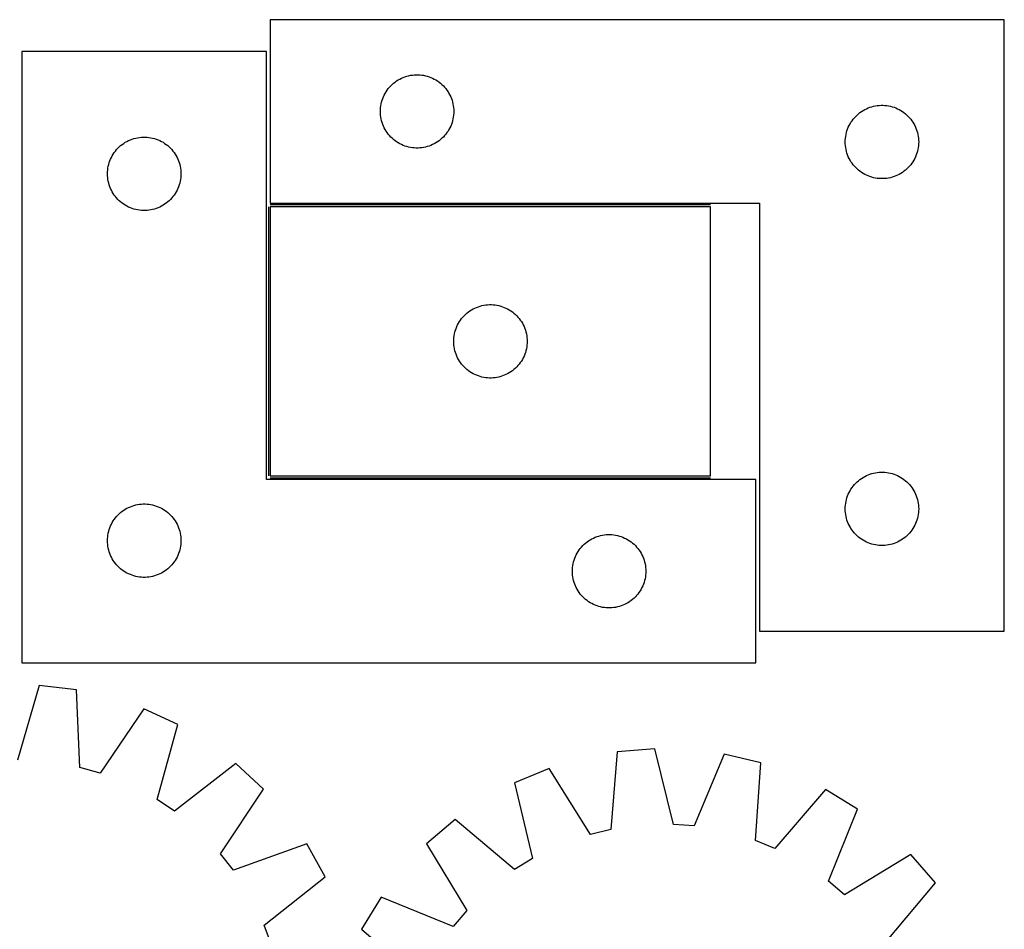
# Model space of a CAD drawing. Header units: millimetres. Extents: x 7 to 1493, y 7 to 2993.
# Tile 14 of 14: x 1081 to 1484, y 2622 to 2993. Entities that reach past the tile are written whole.
import ezdxf

# ---------------------------------------------------------------- set-up
doc = ezdxf.new("R2010")
doc.units = ezdxf.units.MM
doc.layers.add('COMMON', color=5, linetype='CONTINUOUS', true_color=0x0000ff)
doc.layers.add('CUT', color=7, linetype='CONTINUOUS', true_color=0x000000)

msp = doc.modelspace()

# ---------------------------------------------------------------- linework, layer by layer
at = {"layer": 'COMMON'}
for p, q in [((1363.586946, 2917.711706), (1183.608167, 2917.711706)), ((1182.836945, 2916.961705), (1182.836945, 2806.961705)), ((1183.586946, 2806.211704), (1363.586946, 2806.211704))]:
    msp.add_line(p, q, dxfattribs=at)
at = {"layer": 'CUT'}
for p, q in [((1483.608167, 2993.461706), (1183.608167, 2993.461706)), ((1183.608167, 2993.461706), (1183.608167, 2918.461706)), ((1483.608167, 2743.461706), (1483.608167, 2993.461706)), ((1182.086945, 2980.461704), (1082.086945, 2980.461704)), ((1082.086945, 2980.461704), (1082.086945, 2730.461704)), ((1182.086945, 2805.461704), (1182.086945, 2980.461704)), ((1237.249451, 2969.54724), (1237.957248, 2969.856565)), ((1237.957248, 2969.856565), (1238.680031, 2970.129044)), ((1238.680031, 2970.129044), (1239.415882, 2970.363954)), ((1239.415882, 2970.363954), (1240.162851, 2970.560671)), ((1240.162851, 2970.560671), (1240.918955, 2970.718675)), ((1240.918955, 2970.718675), (1241.682191, 2970.837546)), ((1241.682191, 2970.837546), (1242.450535, 2970.916969)), ((1242.450535, 2970.916969), (1243.221948, 2970.956733)), ((1243.221948, 2970.956733), (1243.994385, 2970.956733)), ((1243.994385, 2970.956733), (1244.765799, 2970.916969)), ((1244.765799, 2970.916969), (1245.534142, 2970.837546)), ((1245.534142, 2970.837546), (1246.297378, 2970.718675)), ((1246.297378, 2970.718675), (1247.053483, 2970.560671)), ((1247.053483, 2970.560671), (1247.800451, 2970.363954)), ((1247.800451, 2970.363954), (1248.536302, 2970.129044)), ((1248.536302, 2970.129044), (1249.259085, 2969.856565)), ((1249.259085, 2969.856565), (1249.966883, 2969.54724)), ((1231.84637, 2965.270848), (1232.341188, 2965.863988)), ((1232.341188, 2965.863988), (1232.865884, 2966.430868)), ((1232.865884, 2966.430868), (1233.419067, 2966.969986)), ((1233.419067, 2966.969986), (1233.999269, 2967.479912)), ((1233.999269, 2967.479912), (1234.604953, 2967.959294)), ((1234.604953, 2967.959294), (1235.234511, 2968.406861)), ((1235.234511, 2968.406861), (1235.886275, 2968.821425)), ((1235.886275, 2968.821425), (1236.558516, 2969.201888)), ((1236.558516, 2969.201888), (1237.249451, 2969.54724)), ((1249.966883, 2969.54724), (1250.657818, 2969.201888)), ((1250.657818, 2969.201888), (1251.330059, 2968.821425)), ((1251.330059, 2968.821425), (1251.981823, 2968.406861)), ((1251.981823, 2968.406861), (1252.611381, 2967.959294)), ((1252.611381, 2967.959294), (1253.217064, 2967.479912)), ((1253.217064, 2967.479912), (1253.797267, 2966.969986)), ((1253.797267, 2966.969986), (1254.35045, 2966.430868)), ((1254.35045, 2966.430868), (1254.875146, 2965.863988)), ((1254.875146, 2965.863988), (1255.369964, 2965.270848)), ((1229.572414, 2961.252987), (1229.863413, 2961.968514)), ((1229.863413, 2961.968514), (1230.190861, 2962.668113)), ((1230.190861, 2962.668113), (1230.553888, 2963.349927)), ((1230.553888, 2963.349927), (1230.951533, 2964.012149)), ((1230.951533, 2964.012149), (1231.382742, 2964.653022)), ((1231.382742, 2964.653022), (1231.84637, 2965.270848)), ((1255.369964, 2965.270848), (1255.833592, 2964.653022)), ((1255.833592, 2964.653022), (1256.2648, 2964.012149)), ((1256.2648, 2964.012149), (1256.662445, 2963.349927)), ((1256.662445, 2963.349927), (1257.025473, 2962.668113)), ((1257.025473, 2962.668113), (1257.35292, 2961.968514)), ((1257.35292, 2961.968514), (1257.643919, 2961.252987)), ((1228.687669, 2957.504021), (1228.786848, 2958.270064)), ((1228.786848, 2958.270064), (1228.925331, 2959.029987)), ((1228.925331, 2959.029987), (1229.102751, 2959.781773)), ((1229.102751, 2959.781773), (1229.318636, 2960.523428)), ((1229.318636, 2960.523428), (1229.572414, 2961.252987)), ((1257.643919, 2961.252987), (1257.897697, 2960.523428)), ((1257.897697, 2960.523428), (1258.113583, 2959.781773)), ((1258.113583, 2959.781773), (1258.291002, 2959.029987)), ((1258.291002, 2959.029987), (1258.429485, 2958.270064)), ((1258.429485, 2958.270064), (1258.528665, 2957.504021)), ((1427.957248, 2957.356565), (1428.680031, 2957.629044)), ((1428.680031, 2957.629044), (1429.415882, 2957.863954)), ((1429.415882, 2957.863954), (1430.162851, 2958.060671)), ((1430.162851, 2958.060671), (1430.918955, 2958.218675)), ((1430.918955, 2958.218675), (1431.682191, 2958.337546)), ((1431.682191, 2958.337546), (1432.450535, 2958.416969)), ((1432.450535, 2958.416969), (1433.221948, 2958.456733)), ((1433.221948, 2958.456733), (1433.994385, 2958.456733)), ((1433.994385, 2958.456733), (1434.765799, 2958.416969)), ((1434.765799, 2958.416969), (1435.534142, 2958.337546)), ((1435.534142, 2958.337546), (1436.297378, 2958.218675)), ((1436.297378, 2958.218675), (1437.053483, 2958.060671)), ((1437.053483, 2958.060671), (1437.800451, 2957.863954)), ((1437.800451, 2957.863954), (1438.536302, 2957.629044)), ((1438.536302, 2957.629044), (1439.259085, 2957.356565)), ((1228.608167, 2955.961706), (1228.628055, 2956.733887)), ((1228.628055, 2955.189524), (1228.608167, 2955.961706)), ((1228.628055, 2956.733887), (1228.687669, 2957.504021)), ((1228.687669, 2954.419391), (1228.628055, 2955.189524)), ((1228.786848, 2953.653347), (1228.687669, 2954.419391)), ((1228.925331, 2952.893425), (1228.786848, 2953.653347)), ((1258.429485, 2953.653347), (1258.291002, 2952.893425)), ((1258.528665, 2954.419391), (1258.429485, 2953.653347)), ((1258.528665, 2957.504021), (1258.588278, 2956.733887)), ((1258.588278, 2955.189524), (1258.528665, 2954.419391)), ((1258.588278, 2956.733887), (1258.608167, 2955.961706)), ((1258.608167, 2955.961706), (1258.588278, 2955.189524)), ((1422.341188, 2953.363988), (1422.865884, 2953.930868)), ((1422.865884, 2953.930868), (1423.419067, 2954.469986)), ((1423.419067, 2954.469986), (1423.999269, 2954.979912)), ((1423.999269, 2954.979912), (1424.604953, 2955.459294)), ((1424.604953, 2955.459294), (1425.234511, 2955.906861)), ((1425.234511, 2955.906861), (1425.886275, 2956.321425)), ((1425.886275, 2956.321425), (1426.558516, 2956.701888)), ((1426.558516, 2956.701888), (1427.249451, 2957.04724)), ((1427.249451, 2957.04724), (1427.957248, 2957.356565)), ((1439.259085, 2957.356565), (1439.966883, 2957.04724)), ((1439.966883, 2957.04724), (1440.657818, 2956.701888)), ((1440.657818, 2956.701888), (1441.330059, 2956.321425)), ((1441.330059, 2956.321425), (1441.981823, 2955.906861)), ((1441.981823, 2955.906861), (1442.611381, 2955.459294)), ((1442.611381, 2955.459294), (1443.217064, 2954.979912)), ((1443.217064, 2954.979912), (1443.797267, 2954.469986)), ((1443.797267, 2954.469986), (1444.35045, 2953.930868)), ((1444.35045, 2953.930868), (1444.875146, 2953.363988)), ((1229.102751, 2952.141639), (1228.925331, 2952.893425)), ((1229.318636, 2951.399983), (1229.102751, 2952.141639)), ((1229.572414, 2950.670424), (1229.318636, 2951.399983)), ((1229.863413, 2949.954897), (1229.572414, 2950.670424)), ((1230.190861, 2949.255299), (1229.863413, 2949.954897)), ((1257.35292, 2949.954897), (1257.025473, 2949.255299)), ((1257.643919, 2950.670424), (1257.35292, 2949.954897)), ((1257.897697, 2951.399983), (1257.643919, 2950.670424)), ((1258.113583, 2952.141639), (1257.897697, 2951.399983)), ((1258.291002, 2952.893425), (1258.113583, 2952.141639)), ((1419.863413, 2949.468514), (1420.190861, 2950.168113)), ((1420.190861, 2950.168113), (1420.553888, 2950.849927)), ((1420.553888, 2950.849927), (1420.951533, 2951.512149)), ((1420.951533, 2951.512149), (1421.382742, 2952.153022)), ((1421.382742, 2952.153022), (1421.84637, 2952.770848)), ((1421.84637, 2952.770848), (1422.341188, 2953.363988)), ((1444.875146, 2953.363988), (1445.369964, 2952.770848)), ((1445.369964, 2952.770848), (1445.833592, 2952.153022)), ((1445.833592, 2952.153022), (1446.2648, 2951.512149)), ((1446.2648, 2951.512149), (1446.662445, 2950.849927)), ((1446.662445, 2950.849927), (1447.025473, 2950.168113)), ((1447.025473, 2950.168113), (1447.35292, 2949.468514)), ((1230.553888, 2948.573485), (1230.190861, 2949.255299)), ((1230.951533, 2947.911263), (1230.553888, 2948.573485)), ((1231.382742, 2947.270389), (1230.951533, 2947.911263)), ((1231.84637, 2946.652564), (1231.382742, 2947.270389)), ((1232.341188, 2946.059424), (1231.84637, 2946.652564)), ((1232.865884, 2945.492543), (1232.341188, 2946.059424)), ((1254.875146, 2946.059424), (1254.35045, 2945.492543)), ((1255.369964, 2946.652564), (1254.875146, 2946.059424)), ((1255.833592, 2947.270389), (1255.369964, 2946.652564)), ((1256.2648, 2947.911263), (1255.833592, 2947.270389)), ((1256.662445, 2948.573485), (1256.2648, 2947.911263)), ((1257.025473, 2949.255299), (1256.662445, 2948.573485)), ((1418.687669, 2945.004021), (1418.786848, 2945.770064)), ((1418.786848, 2945.770064), (1418.925331, 2946.529987)), ((1418.925331, 2946.529987), (1419.102751, 2947.281773)), ((1419.102751, 2947.281773), (1419.318636, 2948.023428)), ((1419.318636, 2948.023428), (1419.572414, 2948.752987)), ((1419.572414, 2948.752987), (1419.863413, 2949.468514)), ((1447.35292, 2949.468514), (1447.643919, 2948.752987)), ((1447.643919, 2948.752987), (1447.897697, 2948.023428)), ((1447.897697, 2948.023428), (1448.113583, 2947.281773)), ((1448.113583, 2947.281773), (1448.291002, 2946.529987)), ((1448.291002, 2946.529987), (1448.429485, 2945.770064)), ((1448.429485, 2945.770064), (1448.528665, 2945.004021)), ((1121.897845, 2941.469984), (1122.478048, 2941.97991)), ((1122.478048, 2941.97991), (1123.083731, 2942.459292)), ((1123.083731, 2942.459292), (1123.713289, 2942.906859)), ((1123.713289, 2942.906859), (1124.365053, 2943.321423)), ((1124.365053, 2943.321423), (1125.037294, 2943.701886)), ((1125.037294, 2943.701886), (1125.728229, 2944.047238)), ((1125.728229, 2944.047238), (1126.436027, 2944.356563)), ((1126.436027, 2944.356563), (1127.15881, 2944.629042)), ((1127.15881, 2944.629042), (1127.894661, 2944.863952)), ((1127.894661, 2944.863952), (1128.641629, 2945.060669)), ((1128.641629, 2945.060669), (1129.397734, 2945.218673)), ((1129.397734, 2945.218673), (1130.16097, 2945.337544)), ((1130.16097, 2945.337544), (1130.929313, 2945.416967)), ((1130.929313, 2945.416967), (1131.700727, 2945.456731)), ((1131.700727, 2945.456731), (1132.473164, 2945.456731)), ((1132.473164, 2945.456731), (1133.244577, 2945.416967)), ((1133.244577, 2945.416967), (1134.012921, 2945.337544)), ((1134.012921, 2945.337544), (1134.776157, 2945.218673)), ((1134.776157, 2945.218673), (1135.532261, 2945.060669)), ((1135.532261, 2945.060669), (1136.27923, 2944.863952)), ((1136.27923, 2944.863952), (1137.015081, 2944.629042)), ((1137.015081, 2944.629042), (1137.737864, 2944.356563)), ((1137.737864, 2944.356563), (1138.445661, 2944.047238)), ((1138.445661, 2944.047238), (1139.136596, 2943.701886)), ((1139.136596, 2943.701886), (1139.808837, 2943.321423)), ((1139.808837, 2943.321423), (1140.460601, 2942.906859)), ((1140.460601, 2942.906859), (1141.090159, 2942.459292)), ((1141.090159, 2942.459292), (1141.695843, 2941.97991)), ((1141.695843, 2941.97991), (1142.276045, 2941.469984)), ((1233.419067, 2944.953425), (1232.865884, 2945.492543)), ((1233.999269, 2944.443499), (1233.419067, 2944.953425)), ((1234.604953, 2943.964117), (1233.999269, 2944.443499)), ((1235.234511, 2943.516551), (1234.604953, 2943.964117)), ((1235.886275, 2943.101986), (1235.234511, 2943.516551)), ((1236.558516, 2942.721524), (1235.886275, 2943.101986)), ((1237.249451, 2942.376172), (1236.558516, 2942.721524)), ((1237.957248, 2942.066846), (1237.249451, 2942.376172)), ((1238.680031, 2941.794367), (1237.957248, 2942.066846)), ((1239.415882, 2941.559458), (1238.680031, 2941.794367)), ((1240.162851, 2941.36274), (1239.415882, 2941.559458)), ((1247.800451, 2941.559458), (1247.053483, 2941.36274)), ((1248.536302, 2941.794367), (1247.800451, 2941.559458)), ((1249.259085, 2942.066846), (1248.536302, 2941.794367)), ((1249.966883, 2942.376172), (1249.259085, 2942.066846)), ((1250.657818, 2942.721524), (1249.966883, 2942.376172)), ((1251.330059, 2943.101986), (1250.657818, 2942.721524)), ((1251.981823, 2943.516551), (1251.330059, 2943.101986)), ((1252.611381, 2943.964117), (1251.981823, 2943.516551)), ((1253.217064, 2944.443499), (1252.611381, 2943.964117)), ((1253.797267, 2944.953425), (1253.217064, 2944.443499)), ((1254.35045, 2945.492543), (1253.797267, 2944.953425)), ((1418.608167, 2943.461706), (1418.628055, 2944.233887)), ((1418.628055, 2942.689524), (1418.608167, 2943.461706)), ((1418.628055, 2944.233887), (1418.687669, 2945.004021)), ((1418.687669, 2941.919391), (1418.628055, 2942.689524)), ((1418.786848, 2941.153347), (1418.687669, 2941.919391)), ((1448.528665, 2941.919391), (1448.429485, 2941.153347)), ((1448.528665, 2945.004021), (1448.588278, 2944.233887)), ((1448.588278, 2942.689524), (1448.528665, 2941.919391)), ((1448.588278, 2944.233887), (1448.608167, 2943.461706)), ((1448.608167, 2943.461706), (1448.588278, 2942.689524)), ((1118.669639, 2937.168111), (1119.032667, 2937.849925)), ((1119.032667, 2937.849925), (1119.430312, 2938.512147)), ((1119.430312, 2938.512147), (1119.86152, 2939.15302)), ((1119.86152, 2939.15302), (1120.325148, 2939.770846)), ((1120.325148, 2939.770846), (1120.819966, 2940.363986)), ((1120.819966, 2940.363986), (1121.344662, 2940.930866)), ((1121.344662, 2940.930866), (1121.897845, 2941.469984)), ((1142.276045, 2941.469984), (1142.829228, 2940.930866)), ((1142.829228, 2940.930866), (1143.353924, 2940.363986)), ((1143.353924, 2940.363986), (1143.848742, 2939.770846)), ((1143.848742, 2939.770846), (1144.31237, 2939.15302)), ((1144.31237, 2939.15302), (1144.743579, 2938.512147)), ((1144.743579, 2938.512147), (1145.141224, 2937.849925)), ((1145.141224, 2937.849925), (1145.504252, 2937.168111)), ((1240.918955, 2941.204737), (1240.162851, 2941.36274)), ((1241.682191, 2941.085866), (1240.918955, 2941.204737)), ((1242.450535, 2941.006443), (1241.682191, 2941.085866)), ((1243.221948, 2940.966679), (1242.450535, 2941.006443)), ((1243.994385, 2940.966679), (1243.221948, 2940.966679)), ((1244.765799, 2941.006443), (1243.994385, 2940.966679)), ((1245.534142, 2941.085866), (1244.765799, 2941.006443)), ((1246.297378, 2941.204737), (1245.534142, 2941.085866)), ((1247.053483, 2941.36274), (1246.297378, 2941.204737)), ((1418.925331, 2940.393425), (1418.786848, 2941.153347)), ((1419.102751, 2939.641639), (1418.925331, 2940.393425)), ((1419.318636, 2938.899983), (1419.102751, 2939.641639)), ((1419.572414, 2938.170424), (1419.318636, 2938.899983)), ((1419.863413, 2937.454897), (1419.572414, 2938.170424)), ((1447.643919, 2938.170424), (1447.35292, 2937.454897)), ((1447.897697, 2938.899983), (1447.643919, 2938.170424)), ((1448.113583, 2939.641639), (1447.897697, 2938.899983)), ((1448.291002, 2940.393425), (1448.113583, 2939.641639)), ((1448.429485, 2941.153347), (1448.291002, 2940.393425)), ((1117.265627, 2932.770062), (1117.40411, 2933.529985)), ((1117.40411, 2933.529985), (1117.581529, 2934.281771)), ((1117.581529, 2934.281771), (1117.797415, 2935.023426)), ((1117.797415, 2935.023426), (1118.051193, 2935.752985)), ((1118.051193, 2935.752985), (1118.342192, 2936.468512)), ((1118.342192, 2936.468512), (1118.669639, 2937.168111)), ((1145.504252, 2937.168111), (1145.831699, 2936.468512)), ((1145.831699, 2936.468512), (1146.122698, 2935.752985)), ((1146.122698, 2935.752985), (1146.376476, 2935.023426)), ((1146.376476, 2935.023426), (1146.592361, 2934.281771)), ((1146.592361, 2934.281771), (1146.769781, 2933.529985)), ((1146.769781, 2933.529985), (1146.908264, 2932.770062)), ((1420.190861, 2936.755299), (1419.863413, 2937.454897)), ((1420.553888, 2936.073485), (1420.190861, 2936.755299)), ((1420.951533, 2935.411263), (1420.553888, 2936.073485)), ((1421.382742, 2934.770389), (1420.951533, 2935.411263)), ((1421.84637, 2934.152564), (1421.382742, 2934.770389)), ((1422.341188, 2933.559424), (1421.84637, 2934.152564)), ((1422.865884, 2932.992543), (1422.341188, 2933.559424)), ((1444.875146, 2933.559424), (1444.35045, 2932.992543)), ((1445.369964, 2934.152564), (1444.875146, 2933.559424)), ((1445.833592, 2934.770389), (1445.369964, 2934.152564)), ((1446.2648, 2935.411263), (1445.833592, 2934.770389)), ((1446.662445, 2936.073485), (1446.2648, 2935.411263)), ((1447.025473, 2936.755299), (1446.662445, 2936.073485)), ((1447.35292, 2937.454897), (1447.025473, 2936.755299)), ((1117.086945, 2930.461704), (1117.106834, 2931.233885)), ((1117.106834, 2929.689522), (1117.086945, 2930.461704)), ((1117.106834, 2931.233885), (1117.166447, 2932.004019)), ((1117.166447, 2928.919389), (1117.106834, 2929.689522)), ((1117.166447, 2932.004019), (1117.265627, 2932.770062)), ((1146.908264, 2932.770062), (1147.007443, 2932.004019)), ((1147.007443, 2932.004019), (1147.067057, 2931.233885)), ((1147.067057, 2929.689522), (1147.007443, 2928.919389)), ((1147.067057, 2931.233885), (1147.086945, 2930.461704)), ((1147.086945, 2930.461704), (1147.067057, 2929.689522)), ((1423.419067, 2932.453425), (1422.865884, 2932.992543)), ((1423.999269, 2931.943499), (1423.419067, 2932.453425)), ((1424.604953, 2931.464117), (1423.999269, 2931.943499)), ((1425.234511, 2931.016551), (1424.604953, 2931.464117)), ((1425.886275, 2930.601986), (1425.234511, 2931.016551)), ((1426.558516, 2930.221524), (1425.886275, 2930.601986)), ((1427.249451, 2929.876172), (1426.558516, 2930.221524)), ((1427.957248, 2929.566846), (1427.249451, 2929.876172)), ((1428.680031, 2929.294367), (1427.957248, 2929.566846)), ((1439.259085, 2929.566846), (1438.536302, 2929.294367)), ((1439.966883, 2929.876172), (1439.259085, 2929.566846)), ((1440.657818, 2930.221524), (1439.966883, 2929.876172)), ((1441.330059, 2930.601986), (1440.657818, 2930.221524)), ((1441.981823, 2931.016551), (1441.330059, 2930.601986)), ((1442.611381, 2931.464117), (1441.981823, 2931.016551)), ((1443.217064, 2931.943499), (1442.611381, 2931.464117)), ((1443.797267, 2932.453425), (1443.217064, 2931.943499)), ((1444.35045, 2932.992543), (1443.797267, 2932.453425)), ((1117.265627, 2928.153345), (1117.166447, 2928.919389)), ((1117.40411, 2927.393423), (1117.265627, 2928.153345)), ((1117.581529, 2926.641637), (1117.40411, 2927.393423)), ((1117.797415, 2925.899981), (1117.581529, 2926.641637)), ((1118.051193, 2925.170422), (1117.797415, 2925.899981)), ((1146.376476, 2925.899981), (1146.122698, 2925.170422)), ((1146.592361, 2926.641637), (1146.376476, 2925.899981)), ((1146.769781, 2927.393423), (1146.592361, 2926.641637)), ((1146.908264, 2928.153345), (1146.769781, 2927.393423)), ((1147.007443, 2928.919389), (1146.908264, 2928.153345)), ((1429.415882, 2929.059458), (1428.680031, 2929.294367)), ((1430.162851, 2928.86274), (1429.415882, 2929.059458)), ((1430.918955, 2928.704737), (1430.162851, 2928.86274)), ((1431.682191, 2928.585866), (1430.918955, 2928.704737)), ((1432.450535, 2928.506443), (1431.682191, 2928.585866)), ((1433.221948, 2928.466679), (1432.450535, 2928.506443)), ((1433.994385, 2928.466679), (1433.221948, 2928.466679)), ((1434.765799, 2928.506443), (1433.994385, 2928.466679)), ((1435.534142, 2928.585866), (1434.765799, 2928.506443)), ((1436.297378, 2928.704737), (1435.534142, 2928.585866)), ((1437.053483, 2928.86274), (1436.297378, 2928.704737)), ((1437.800451, 2929.059458), (1437.053483, 2928.86274)), ((1438.536302, 2929.294367), (1437.800451, 2929.059458)), ((1118.342192, 2924.454895), (1118.051193, 2925.170422)), ((1118.669639, 2923.755297), (1118.342192, 2924.454895)), ((1119.032667, 2923.073483), (1118.669639, 2923.755297)), ((1119.430312, 2922.411261), (1119.032667, 2923.073483)), ((1119.86152, 2921.770387), (1119.430312, 2922.411261)), ((1120.325148, 2921.152562), (1119.86152, 2921.770387)), ((1144.31237, 2921.770387), (1143.848742, 2921.152562)), ((1144.743579, 2922.411261), (1144.31237, 2921.770387)), ((1145.141224, 2923.073483), (1144.743579, 2922.411261)), ((1145.504252, 2923.755297), (1145.141224, 2923.073483)), ((1145.831699, 2924.454895), (1145.504252, 2923.755297)), ((1146.122698, 2925.170422), (1145.831699, 2924.454895)), ((1120.819966, 2920.559422), (1120.325148, 2921.152562)), ((1121.344662, 2919.992541), (1120.819966, 2920.559422)), ((1121.897845, 2919.453423), (1121.344662, 2919.992541)), ((1122.478048, 2918.943497), (1121.897845, 2919.453423)), ((1123.083731, 2918.464115), (1122.478048, 2918.943497)), ((1123.713289, 2918.016549), (1123.083731, 2918.464115)), ((1124.365053, 2917.601984), (1123.713289, 2918.016549)), ((1125.037294, 2917.221522), (1124.365053, 2917.601984)), ((1139.808837, 2917.601984), (1139.136596, 2917.221522)), ((1140.460601, 2918.016549), (1139.808837, 2917.601984)), ((1141.090159, 2918.464115), (1140.460601, 2918.016549)), ((1141.695843, 2918.943497), (1141.090159, 2918.464115)), ((1142.276045, 2919.453423), (1141.695843, 2918.943497)), ((1142.829228, 2919.992541), (1142.276045, 2919.453423)), ((1143.353924, 2920.559422), (1142.829228, 2919.992541)), ((1143.848742, 2921.152562), (1143.353924, 2920.559422)), ((1183.608167, 2918.461706), (1383.608167, 2918.461706)), ((1383.608167, 2918.461706), (1383.608167, 2743.461706)), ((1125.728229, 2916.87617), (1125.037294, 2917.221522)), ((1126.436027, 2916.566844), (1125.728229, 2916.87617)), ((1127.15881, 2916.294365), (1126.436027, 2916.566844)), ((1127.894661, 2916.059456), (1127.15881, 2916.294365)), ((1128.641629, 2915.862738), (1127.894661, 2916.059456)), ((1129.397734, 2915.704735), (1128.641629, 2915.862738)), ((1130.16097, 2915.585864), (1129.397734, 2915.704735)), ((1130.929313, 2915.506441), (1130.16097, 2915.585864)), ((1131.700727, 2915.466677), (1130.929313, 2915.506441)), ((1132.473164, 2915.466677), (1131.700727, 2915.466677)), ((1133.244577, 2915.506441), (1132.473164, 2915.466677)), ((1134.012921, 2915.585864), (1133.244577, 2915.506441)), ((1134.776157, 2915.704735), (1134.012921, 2915.585864)), ((1135.532261, 2915.862738), (1134.776157, 2915.704735)), ((1136.27923, 2916.059456), (1135.532261, 2915.862738)), ((1137.015081, 2916.294365), (1136.27923, 2916.059456)), ((1137.737864, 2916.566844), (1137.015081, 2916.294365)), ((1138.445661, 2916.87617), (1137.737864, 2916.566844)), ((1139.136596, 2917.221522), (1138.445661, 2916.87617)), ((1363.586946, 2916.961705), (1183.586946, 2916.961705)), ((1183.586946, 2916.961705), (1183.586946, 2806.961705)), ((1363.586946, 2806.961705), (1363.586946, 2916.961705)), ((1263.397846, 2872.969985), (1263.978049, 2873.479911)), ((1263.978049, 2873.479911), (1264.583732, 2873.959293)), ((1264.583732, 2873.959293), (1265.21329, 2874.40686)), ((1265.21329, 2874.40686), (1265.865054, 2874.821424)), ((1265.865054, 2874.821424), (1266.537295, 2875.201887)), ((1266.537295, 2875.201887), (1267.22823, 2875.547239)), ((1267.22823, 2875.547239), (1267.936028, 2875.856564)), ((1267.936028, 2875.856564), (1268.658811, 2876.129043)), ((1268.658811, 2876.129043), (1269.394662, 2876.363953)), ((1269.394662, 2876.363953), (1270.14163, 2876.56067)), ((1270.14163, 2876.56067), (1270.897735, 2876.718674)), ((1270.897735, 2876.718674), (1271.660971, 2876.837545)), ((1271.660971, 2876.837545), (1272.429314, 2876.916968)), ((1272.429314, 2876.916968), (1273.200728, 2876.956732)), ((1273.200728, 2876.956732), (1273.973165, 2876.956732)), ((1273.973165, 2876.956732), (1274.744578, 2876.916968)), ((1274.744578, 2876.916968), (1275.512922, 2876.837545)), ((1275.512922, 2876.837545), (1276.276158, 2876.718674)), ((1276.276158, 2876.718674), (1277.032262, 2876.56067)), ((1277.032262, 2876.56067), (1277.779231, 2876.363953)), ((1277.779231, 2876.363953), (1278.515082, 2876.129043)), ((1278.515082, 2876.129043), (1279.237865, 2875.856564)), ((1279.237865, 2875.856564), (1279.945662, 2875.547239)), ((1279.945662, 2875.547239), (1280.636597, 2875.201887)), ((1280.636597, 2875.201887), (1281.308838, 2874.821424)), ((1281.308838, 2874.821424), (1281.960602, 2874.40686)), ((1281.960602, 2874.40686), (1282.59016, 2873.959293)), ((1282.59016, 2873.959293), (1283.195844, 2873.479911)), ((1283.195844, 2873.479911), (1283.776046, 2872.969985)), ((1260.16964, 2868.668112), (1260.532668, 2869.349926)), ((1260.532668, 2869.349926), (1260.930313, 2870.012148)), ((1260.930313, 2870.012148), (1261.361521, 2870.653021)), ((1261.361521, 2870.653021), (1261.825149, 2871.270847)), ((1261.825149, 2871.270847), (1262.319967, 2871.863987)), ((1262.319967, 2871.863987), (1262.844663, 2872.430867)), ((1262.844663, 2872.430867), (1263.397846, 2872.969985)), ((1283.776046, 2872.969985), (1284.329229, 2872.430867)), ((1284.329229, 2872.430867), (1284.853925, 2871.863987)), ((1284.853925, 2871.863987), (1285.348743, 2871.270847)), ((1285.348743, 2871.270847), (1285.812371, 2870.653021)), ((1285.812371, 2870.653021), (1286.24358, 2870.012148)), ((1286.24358, 2870.012148), (1286.641225, 2869.349926)), ((1286.641225, 2869.349926), (1287.004253, 2868.668112)), ((1258.904111, 2865.029986), (1259.08153, 2865.781772)), ((1259.08153, 2865.781772), (1259.297416, 2866.523427)), ((1259.297416, 2866.523427), (1259.551194, 2867.252986)), ((1259.551194, 2867.252986), (1259.842193, 2867.968513)), ((1259.842193, 2867.968513), (1260.16964, 2868.668112)), ((1287.004253, 2868.668112), (1287.3317, 2867.968513)), ((1287.3317, 2867.968513), (1287.622699, 2867.252986)), ((1287.622699, 2867.252986), (1287.876477, 2866.523427)), ((1287.876477, 2866.523427), (1288.092362, 2865.781772)), ((1288.092362, 2865.781772), (1288.269782, 2865.029986)), ((1258.586946, 2861.961705), (1258.606835, 2862.733886)), ((1258.606835, 2861.189523), (1258.586946, 2861.961705)), ((1258.606835, 2862.733886), (1258.666448, 2863.50402)), ((1258.666448, 2860.41939), (1258.606835, 2861.189523)), ((1258.666448, 2863.50402), (1258.765628, 2864.270063)), ((1258.765628, 2864.270063), (1258.904111, 2865.029986)), ((1288.269782, 2865.029986), (1288.408265, 2864.270063)), ((1288.408265, 2864.270063), (1288.507444, 2863.50402)), ((1288.507444, 2863.50402), (1288.567058, 2862.733886)), ((1288.567058, 2861.189523), (1288.507444, 2860.41939)), ((1288.567058, 2862.733886), (1288.586946, 2861.961705)), ((1288.586946, 2861.961705), (1288.567058, 2861.189523)), ((1258.765628, 2859.653346), (1258.666448, 2860.41939)), ((1258.904111, 2858.893424), (1258.765628, 2859.653346)), ((1259.08153, 2858.141638), (1258.904111, 2858.893424)), ((1259.297416, 2857.399982), (1259.08153, 2858.141638)), ((1259.551194, 2856.670423), (1259.297416, 2857.399982)), ((1287.876477, 2857.399982), (1287.622699, 2856.670423)), ((1288.092362, 2858.141638), (1287.876477, 2857.399982)), ((1288.269782, 2858.893424), (1288.092362, 2858.141638)), ((1288.408265, 2859.653346), (1288.269782, 2858.893424)), ((1288.507444, 2860.41939), (1288.408265, 2859.653346)), ((1259.842193, 2855.954896), (1259.551194, 2856.670423)), ((1260.16964, 2855.255298), (1259.842193, 2855.954896)), ((1260.532668, 2854.573484), (1260.16964, 2855.255298)), ((1260.930313, 2853.911262), (1260.532668, 2854.573484)), ((1261.361521, 2853.270388), (1260.930313, 2853.911262)), ((1261.825149, 2852.652563), (1261.361521, 2853.270388)), ((1285.812371, 2853.270388), (1285.348743, 2852.652563)), ((1286.24358, 2853.911262), (1285.812371, 2853.270388)), ((1286.641225, 2854.573484), (1286.24358, 2853.911262)), ((1287.004253, 2855.255298), (1286.641225, 2854.573484)), ((1287.3317, 2855.954896), (1287.004253, 2855.255298)), ((1287.622699, 2856.670423), (1287.3317, 2855.954896)), ((1262.319967, 2852.059423), (1261.825149, 2852.652563)), ((1262.844663, 2851.492542), (1262.319967, 2852.059423)), ((1263.397846, 2850.953424), (1262.844663, 2851.492542)), ((1263.978049, 2850.443498), (1263.397846, 2850.953424)), ((1264.583732, 2849.964116), (1263.978049, 2850.443498)), ((1265.21329, 2849.51655), (1264.583732, 2849.964116)), ((1265.865054, 2849.101985), (1265.21329, 2849.51655)), ((1266.537295, 2848.721523), (1265.865054, 2849.101985)), ((1281.308838, 2849.101985), (1280.636597, 2848.721523)), ((1281.960602, 2849.51655), (1281.308838, 2849.101985)), ((1282.59016, 2849.964116), (1281.960602, 2849.51655)), ((1283.195844, 2850.443498), (1282.59016, 2849.964116)), ((1283.776046, 2850.953424), (1283.195844, 2850.443498)), ((1284.329229, 2851.492542), (1283.776046, 2850.953424)), ((1284.853925, 2852.059423), (1284.329229, 2851.492542)), ((1285.348743, 2852.652563), (1284.853925, 2852.059423)), ((1267.22823, 2848.376171), (1266.537295, 2848.721523)), ((1267.936028, 2848.066845), (1267.22823, 2848.376171)), ((1268.658811, 2847.794366), (1267.936028, 2848.066845)), ((1269.394662, 2847.559457), (1268.658811, 2847.794366)), ((1270.14163, 2847.362739), (1269.394662, 2847.559457)), ((1270.897735, 2847.204736), (1270.14163, 2847.362739)), ((1271.660971, 2847.085865), (1270.897735, 2847.204736)), ((1272.429314, 2847.006442), (1271.660971, 2847.085865)), ((1273.200728, 2846.966678), (1272.429314, 2847.006442)), ((1273.973165, 2846.966678), (1273.200728, 2846.966678)), ((1274.744578, 2847.006442), (1273.973165, 2846.966678)), ((1275.512922, 2847.085865), (1274.744578, 2847.006442)), ((1276.276158, 2847.204736), (1275.512922, 2847.085865)), ((1277.032262, 2847.362739), (1276.276158, 2847.204736)), ((1277.779231, 2847.559457), (1277.032262, 2847.362739)), ((1278.515082, 2847.794366), (1277.779231, 2847.559457)), ((1279.237865, 2848.066845), (1278.515082, 2847.794366)), ((1279.945662, 2848.376171), (1279.237865, 2848.066845)), ((1280.636597, 2848.721523), (1279.945662, 2848.376171)), ((1382.086945, 2805.461704), (1182.086945, 2805.461704)), ((1183.586946, 2806.961705), (1363.586946, 2806.961705)), ((1382.086945, 2730.461704), (1382.086945, 2805.461704)), ((1423.419067, 2804.469986), (1423.999269, 2804.979912)), ((1423.999269, 2804.979912), (1424.604953, 2805.459294)), ((1424.604953, 2805.459294), (1425.234511, 2805.906861)), ((1425.234511, 2805.906861), (1425.886275, 2806.321425)), ((1425.886275, 2806.321425), (1426.558516, 2806.701888)), ((1426.558516, 2806.701888), (1427.249451, 2807.04724)), ((1427.249451, 2807.04724), (1427.957248, 2807.356565)), ((1427.957248, 2807.356565), (1428.680031, 2807.629044)), ((1428.680031, 2807.629044), (1429.415882, 2807.863954)), ((1429.415882, 2807.863954), (1430.162851, 2808.060671)), ((1430.162851, 2808.060671), (1430.918955, 2808.218675)), ((1430.918955, 2808.218675), (1431.682191, 2808.337546)), ((1431.682191, 2808.337546), (1432.450535, 2808.416969)), ((1432.450535, 2808.416969), (1433.221948, 2808.456733)), ((1433.221948, 2808.456733), (1433.994385, 2808.456733)), ((1433.994385, 2808.456733), (1434.765799, 2808.416969)), ((1434.765799, 2808.416969), (1435.534142, 2808.337546)), ((1435.534142, 2808.337546), (1436.297378, 2808.218675)), ((1436.297378, 2808.218675), (1437.053483, 2808.060671)), ((1437.053483, 2808.060671), (1437.800451, 2807.863954)), ((1437.800451, 2807.863954), (1438.536302, 2807.629044)), ((1438.536302, 2807.629044), (1439.259085, 2807.356565)), ((1439.259085, 2807.356565), (1439.966883, 2807.04724)), ((1439.966883, 2807.04724), (1440.657818, 2806.701888)), ((1440.657818, 2806.701888), (1441.330059, 2806.321425)), ((1441.330059, 2806.321425), (1441.981823, 2805.906861)), ((1441.981823, 2805.906861), (1442.611381, 2805.459294)), ((1442.611381, 2805.459294), (1443.217064, 2804.979912)), ((1443.217064, 2804.979912), (1443.797267, 2804.469986)), ((1420.190861, 2800.168113), (1420.553888, 2800.849927)), ((1420.553888, 2800.849927), (1420.951533, 2801.512149)), ((1420.951533, 2801.512149), (1421.382742, 2802.153022)), ((1421.382742, 2802.153022), (1421.84637, 2802.770848)), ((1421.84637, 2802.770848), (1422.341188, 2803.363988)), ((1422.341188, 2803.363988), (1422.865884, 2803.930868)), ((1422.865884, 2803.930868), (1423.419067, 2804.469986)), ((1443.797267, 2804.469986), (1444.35045, 2803.930868)), ((1444.35045, 2803.930868), (1444.875146, 2803.363988)), ((1444.875146, 2803.363988), (1445.369964, 2802.770848)), ((1445.369964, 2802.770848), (1445.833592, 2802.153022)), ((1445.833592, 2802.153022), (1446.2648, 2801.512149)), ((1446.2648, 2801.512149), (1446.662445, 2800.849927)), ((1446.662445, 2800.849927), (1447.025473, 2800.168113)), ((1418.925331, 2796.529987), (1419.102751, 2797.281773)), ((1419.102751, 2797.281773), (1419.318636, 2798.023428)), ((1419.318636, 2798.023428), (1419.572414, 2798.752987)), ((1419.572414, 2798.752987), (1419.863413, 2799.468514)), ((1419.863413, 2799.468514), (1420.190861, 2800.168113)), ((1447.025473, 2800.168113), (1447.35292, 2799.468514)), ((1447.35292, 2799.468514), (1447.643919, 2798.752987)), ((1447.643919, 2798.752987), (1447.897697, 2798.023428)), ((1447.897697, 2798.023428), (1448.113583, 2797.281773)), ((1448.113583, 2797.281773), (1448.291002, 2796.529987)), ((1123.083731, 2792.459292), (1123.713289, 2792.906859)), ((1123.713289, 2792.906859), (1124.365053, 2793.321423)), ((1124.365053, 2793.321423), (1125.037294, 2793.701886)), ((1125.037294, 2793.701886), (1125.728229, 2794.047238)), ((1125.728229, 2794.047238), (1126.436027, 2794.356563)), ((1126.436027, 2794.356563), (1127.15881, 2794.629042)), ((1127.15881, 2794.629042), (1127.894661, 2794.863952)), ((1127.894661, 2794.863952), (1128.641629, 2795.060669)), ((1128.641629, 2795.060669), (1129.397734, 2795.218673)), ((1129.397734, 2795.218673), (1130.16097, 2795.337544)), ((1130.16097, 2795.337544), (1130.929313, 2795.416967)), ((1130.929313, 2795.416967), (1131.700727, 2795.456731)), ((1131.700727, 2795.456731), (1132.473164, 2795.456731)), ((1132.473164, 2795.456731), (1133.244577, 2795.416967)), ((1133.244577, 2795.416967), (1134.012921, 2795.337544)), ((1134.012921, 2795.337544), (1134.776157, 2795.218673)), ((1134.776157, 2795.218673), (1135.532261, 2795.060669)), ((1135.532261, 2795.060669), (1136.27923, 2794.863952)), ((1136.27923, 2794.863952), (1137.015081, 2794.629042)), ((1137.015081, 2794.629042), (1137.737864, 2794.356563)), ((1137.737864, 2794.356563), (1138.445661, 2794.047238)), ((1138.445661, 2794.047238), (1139.136596, 2793.701886)), ((1139.136596, 2793.701886), (1139.808837, 2793.321423)), ((1139.808837, 2793.321423), (1140.460601, 2792.906859)), ((1140.460601, 2792.906859), (1141.090159, 2792.459292)), ((1418.608167, 2793.461706), (1418.628055, 2794.233887)), ((1418.628055, 2792.689524), (1418.608167, 2793.461706)), ((1418.628055, 2794.233887), (1418.687669, 2795.004021)), ((1418.687669, 2791.919391), (1418.628055, 2792.689524)), ((1418.687669, 2795.004021), (1418.786848, 2795.770064)), ((1418.786848, 2795.770064), (1418.925331, 2796.529987)), ((1448.291002, 2796.529987), (1448.429485, 2795.770064)), ((1448.429485, 2795.770064), (1448.528665, 2795.004021)), ((1448.528665, 2795.004021), (1448.588278, 2794.233887)), ((1448.588278, 2792.689524), (1448.528665, 2791.919391)), ((1448.588278, 2794.233887), (1448.608167, 2793.461706)), ((1448.608167, 2793.461706), (1448.588278, 2792.689524)), ((1119.430312, 2788.512147), (1119.86152, 2789.15302)), ((1119.86152, 2789.15302), (1120.325148, 2789.770846)), ((1120.325148, 2789.770846), (1120.819966, 2790.363986)), ((1120.819966, 2790.363986), (1121.344662, 2790.930866)), ((1121.344662, 2790.930866), (1121.897845, 2791.469984)), ((1121.897845, 2791.469984), (1122.478048, 2791.97991)), ((1122.478048, 2791.97991), (1123.083731, 2792.459292)), ((1141.090159, 2792.459292), (1141.695843, 2791.97991)), ((1141.695843, 2791.97991), (1142.276045, 2791.469984)), ((1142.276045, 2791.469984), (1142.829228, 2790.930866)), ((1142.829228, 2790.930866), (1143.353924, 2790.363986)), ((1143.353924, 2790.363986), (1143.848742, 2789.770846)), ((1143.848742, 2789.770846), (1144.31237, 2789.15302)), ((1144.31237, 2789.15302), (1144.743579, 2788.512147)), ((1418.786848, 2791.153347), (1418.687669, 2791.919391)), ((1418.925331, 2790.393425), (1418.786848, 2791.153347)), ((1419.102751, 2789.641639), (1418.925331, 2790.393425)), ((1419.318636, 2788.899983), (1419.102751, 2789.641639)), ((1419.572414, 2788.170424), (1419.318636, 2788.899983)), ((1447.897697, 2788.899983), (1447.643919, 2788.170424)), ((1448.113583, 2789.641639), (1447.897697, 2788.899983)), ((1448.291002, 2790.393425), (1448.113583, 2789.641639)), ((1448.429485, 2791.153347), (1448.291002, 2790.393425)), ((1448.528665, 2791.919391), (1448.429485, 2791.153347)), ((1117.581529, 2784.281771), (1117.797415, 2785.023426)), ((1117.797415, 2785.023426), (1118.051193, 2785.752985)), ((1118.051193, 2785.752985), (1118.342192, 2786.468512)), ((1118.342192, 2786.468512), (1118.669639, 2787.168111)), ((1118.669639, 2787.168111), (1119.032667, 2787.849925)), ((1119.032667, 2787.849925), (1119.430312, 2788.512147)), ((1144.743579, 2788.512147), (1145.141224, 2787.849925)), ((1145.141224, 2787.849925), (1145.504252, 2787.168111)), ((1145.504252, 2787.168111), (1145.831699, 2786.468512)), ((1145.831699, 2786.468512), (1146.122698, 2785.752985)), ((1146.122698, 2785.752985), (1146.376476, 2785.023426)), ((1146.376476, 2785.023426), (1146.592361, 2784.281771)), ((1419.863413, 2787.454897), (1419.572414, 2788.170424)), ((1420.190861, 2786.755299), (1419.863413, 2787.454897)), ((1420.553888, 2786.073485), (1420.190861, 2786.755299)), ((1420.951533, 2785.411263), (1420.553888, 2786.073485)), ((1421.382742, 2784.770389), (1420.951533, 2785.411263)), ((1421.84637, 2784.152564), (1421.382742, 2784.770389)), ((1445.833592, 2784.770389), (1445.369964, 2784.152564)), ((1446.2648, 2785.411263), (1445.833592, 2784.770389)), ((1446.662445, 2786.073485), (1446.2648, 2785.411263)), ((1447.025473, 2786.755299), (1446.662445, 2786.073485)), ((1447.35292, 2787.454897), (1447.025473, 2786.755299)), ((1447.643919, 2788.170424), (1447.35292, 2787.454897)), ((1117.086945, 2780.461704), (1117.106834, 2781.233885)), ((1117.106834, 2781.233885), (1117.166447, 2782.004019)), ((1117.166447, 2782.004019), (1117.265627, 2782.770062)), ((1117.265627, 2782.770062), (1117.40411, 2783.529985)), ((1117.40411, 2783.529985), (1117.581529, 2784.281771)), ((1146.592361, 2784.281771), (1146.769781, 2783.529985)), ((1146.769781, 2783.529985), (1146.908264, 2782.770062)), ((1146.908264, 2782.770062), (1147.007443, 2782.004019)), ((1147.007443, 2782.004019), (1147.067057, 2781.233885)), ((1147.067057, 2781.233885), (1147.086945, 2780.461704)), ((1313.713289, 2780.406859), (1314.365053, 2780.821423)), ((1314.365053, 2780.821423), (1315.037294, 2781.201886)), ((1315.037294, 2781.201886), (1315.728229, 2781.547238)), ((1315.728229, 2781.547238), (1316.436027, 2781.856563)), ((1316.436027, 2781.856563), (1317.15881, 2782.129042)), ((1317.15881, 2782.129042), (1317.894661, 2782.363952)), ((1317.894661, 2782.363952), (1318.641629, 2782.560669)), ((1318.641629, 2782.560669), (1319.397734, 2782.718673)), ((1319.397734, 2782.718673), (1320.16097, 2782.837544)), ((1320.16097, 2782.837544), (1320.929313, 2782.916967)), ((1320.929313, 2782.916967), (1321.700727, 2782.956731)), ((1321.700727, 2782.956731), (1322.473164, 2782.956731)), ((1322.473164, 2782.956731), (1323.244577, 2782.916967)), ((1323.244577, 2782.916967), (1324.012921, 2782.837544)), ((1324.012921, 2782.837544), (1324.776157, 2782.718673)), ((1324.776157, 2782.718673), (1325.532261, 2782.560669)), ((1325.532261, 2782.560669), (1326.27923, 2782.363952)), ((1326.27923, 2782.363952), (1327.015081, 2782.129042)), ((1327.015081, 2782.129042), (1327.737864, 2781.856563)), ((1327.737864, 2781.856563), (1328.445661, 2781.547238)), ((1328.445661, 2781.547238), (1329.136596, 2781.201886)), ((1329.136596, 2781.201886), (1329.808837, 2780.821423)), ((1329.808837, 2780.821423), (1330.460601, 2780.406859)), ((1422.341188, 2783.559424), (1421.84637, 2784.152564)), ((1422.865884, 2782.992543), (1422.341188, 2783.559424)), ((1423.419067, 2782.453425), (1422.865884, 2782.992543)), ((1423.999269, 2781.943499), (1423.419067, 2782.453425)), ((1424.604953, 2781.464117), (1423.999269, 2781.943499)), ((1425.234511, 2781.016551), (1424.604953, 2781.464117)), ((1425.886275, 2780.601986), (1425.234511, 2781.016551)), ((1426.558516, 2780.221524), (1425.886275, 2780.601986)), ((1441.330059, 2780.601986), (1440.657818, 2780.221524)), ((1441.981823, 2781.016551), (1441.330059, 2780.601986)), ((1442.611381, 2781.464117), (1441.981823, 2781.016551)), ((1443.217064, 2781.943499), (1442.611381, 2781.464117)), ((1443.797267, 2782.453425), (1443.217064, 2781.943499)), ((1444.35045, 2782.992543), (1443.797267, 2782.453425)), ((1444.875146, 2783.559424), (1444.35045, 2782.992543)), ((1445.369964, 2784.152564), (1444.875146, 2783.559424)), ((1117.106834, 2779.689522), (1117.086945, 2780.461704)), ((1117.166447, 2778.919389), (1117.106834, 2779.689522)), ((1117.265627, 2778.153345), (1117.166447, 2778.919389)), ((1117.40411, 2777.393423), (1117.265627, 2778.153345)), ((1117.581529, 2776.641637), (1117.40411, 2777.393423)), ((1117.797415, 2775.899981), (1117.581529, 2776.641637)), ((1146.592361, 2776.641637), (1146.376476, 2775.899981)), ((1146.769781, 2777.393423), (1146.592361, 2776.641637)), ((1146.908264, 2778.153345), (1146.769781, 2777.393423)), ((1147.007443, 2778.919389), (1146.908264, 2778.153345)), ((1147.067057, 2779.689522), (1147.007443, 2778.919389)), ((1147.086945, 2780.461704), (1147.067057, 2779.689522)), ((1309.430312, 2776.012147), (1309.86152, 2776.65302)), ((1309.86152, 2776.65302), (1310.325148, 2777.270846)), ((1310.325148, 2777.270846), (1310.819966, 2777.863986)), ((1310.819966, 2777.863986), (1311.344662, 2778.430866)), ((1311.344662, 2778.430866), (1311.897845, 2778.969984)), ((1311.897845, 2778.969984), (1312.478048, 2779.47991)), ((1312.478048, 2779.47991), (1313.083731, 2779.959292)), ((1313.083731, 2779.959292), (1313.713289, 2780.406859)), ((1330.460601, 2780.406859), (1331.090159, 2779.959292)), ((1331.090159, 2779.959292), (1331.695843, 2779.47991)), ((1331.695843, 2779.47991), (1332.276045, 2778.969984)), ((1332.276045, 2778.969984), (1332.829228, 2778.430866)), ((1332.829228, 2778.430866), (1333.353924, 2777.863986)), ((1333.353924, 2777.863986), (1333.848742, 2777.270846)), ((1333.848742, 2777.270846), (1334.31237, 2776.65302)), ((1334.31237, 2776.65302), (1334.743579, 2776.012147)), ((1427.249451, 2779.876172), (1426.558516, 2780.221524)), ((1427.957248, 2779.566846), (1427.249451, 2779.876172)), ((1428.680031, 2779.294367), (1427.957248, 2779.566846)), ((1429.415882, 2779.059458), (1428.680031, 2779.294367)), ((1430.162851, 2778.86274), (1429.415882, 2779.059458)), ((1430.918955, 2778.704737), (1430.162851, 2778.86274)), ((1431.682191, 2778.585866), (1430.918955, 2778.704737)), ((1432.450535, 2778.506443), (1431.682191, 2778.585866)), ((1433.221948, 2778.466679), (1432.450535, 2778.506443)), ((1433.994385, 2778.466679), (1433.221948, 2778.466679)), ((1434.765799, 2778.506443), (1433.994385, 2778.466679)), ((1435.534142, 2778.585866), (1434.765799, 2778.506443)), ((1436.297378, 2778.704737), (1435.534142, 2778.585866)), ((1437.053483, 2778.86274), (1436.297378, 2778.704737)), ((1437.800451, 2779.059458), (1437.053483, 2778.86274)), ((1438.536302, 2779.294367), (1437.800451, 2779.059458)), ((1439.259085, 2779.566846), (1438.536302, 2779.294367)), ((1439.966883, 2779.876172), (1439.259085, 2779.566846)), ((1440.657818, 2780.221524), (1439.966883, 2779.876172)), ((1118.051193, 2775.170422), (1117.797415, 2775.899981)), ((1118.342192, 2774.454895), (1118.051193, 2775.170422)), ((1118.669639, 2773.755297), (1118.342192, 2774.454895)), ((1119.032667, 2773.073483), (1118.669639, 2773.755297)), ((1119.430312, 2772.411261), (1119.032667, 2773.073483)), ((1145.141224, 2773.073483), (1144.743579, 2772.411261)), ((1145.504252, 2773.755297), (1145.141224, 2773.073483)), ((1145.831699, 2774.454895), (1145.504252, 2773.755297)), ((1146.122698, 2775.170422), (1145.831699, 2774.454895)), ((1146.376476, 2775.899981), (1146.122698, 2775.170422)), ((1307.581529, 2771.781771), (1307.797415, 2772.523426)), ((1307.797415, 2772.523426), (1308.051193, 2773.252985)), ((1308.051193, 2773.252985), (1308.342192, 2773.968512)), ((1308.342192, 2773.968512), (1308.669639, 2774.668111)), ((1308.669639, 2774.668111), (1309.032667, 2775.349925)), ((1309.032667, 2775.349925), (1309.430312, 2776.012147)), ((1334.743579, 2776.012147), (1335.141224, 2775.349925)), ((1335.141224, 2775.349925), (1335.504252, 2774.668111)), ((1335.504252, 2774.668111), (1335.831699, 2773.968512)), ((1335.831699, 2773.968512), (1336.122698, 2773.252985)), ((1336.122698, 2773.252985), (1336.376476, 2772.523426)), ((1336.376476, 2772.523426), (1336.592361, 2771.781771)), ((1119.86152, 2771.770387), (1119.430312, 2772.411261)), ((1120.325148, 2771.152562), (1119.86152, 2771.770387)), ((1120.819966, 2770.559422), (1120.325148, 2771.152562)), ((1121.344662, 2769.992541), (1120.819966, 2770.559422)), ((1121.897845, 2769.453423), (1121.344662, 2769.992541)), ((1122.478048, 2768.943497), (1121.897845, 2769.453423)), ((1123.083731, 2768.464115), (1122.478048, 2768.943497)), ((1141.695843, 2768.943497), (1141.090159, 2768.464115)), ((1142.276045, 2769.453423), (1141.695843, 2768.943497)), ((1142.829228, 2769.992541), (1142.276045, 2769.453423)), ((1143.353924, 2770.559422), (1142.829228, 2769.992541)), ((1143.848742, 2771.152562), (1143.353924, 2770.559422)), ((1144.31237, 2771.770387), (1143.848742, 2771.152562)), ((1144.743579, 2772.411261), (1144.31237, 2771.770387)), ((1307.086945, 2767.961704), (1307.106834, 2768.733885)), ((1307.106834, 2768.733885), (1307.166447, 2769.504019)), ((1307.166447, 2769.504019), (1307.265627, 2770.270062)), ((1307.265627, 2770.270062), (1307.40411, 2771.029985)), ((1307.40411, 2771.029985), (1307.581529, 2771.781771)), ((1336.592361, 2771.781771), (1336.769781, 2771.029985)), ((1336.769781, 2771.029985), (1336.908264, 2770.270062)), ((1336.908264, 2770.270062), (1337.007443, 2769.504019)), ((1337.007443, 2769.504019), (1337.067057, 2768.733885)), ((1337.067057, 2768.733885), (1337.086945, 2767.961704)), ((1123.713289, 2768.016549), (1123.083731, 2768.464115)), ((1124.365053, 2767.601984), (1123.713289, 2768.016549)), ((1125.037294, 2767.221522), (1124.365053, 2767.601984)), ((1125.728229, 2766.87617), (1125.037294, 2767.221522)), ((1126.436027, 2766.566844), (1125.728229, 2766.87617)), ((1127.15881, 2766.294365), (1126.436027, 2766.566844)), ((1127.894661, 2766.059456), (1127.15881, 2766.294365)), ((1128.641629, 2765.862738), (1127.894661, 2766.059456)), ((1129.397734, 2765.704735), (1128.641629, 2765.862738)), ((1130.16097, 2765.585864), (1129.397734, 2765.704735)), ((1130.929313, 2765.506441), (1130.16097, 2765.585864)), ((1131.700727, 2765.466677), (1130.929313, 2765.506441)), ((1132.473164, 2765.466677), (1131.700727, 2765.466677)), ((1133.244577, 2765.506441), (1132.473164, 2765.466677)), ((1134.012921, 2765.585864), (1133.244577, 2765.506441)), ((1134.776157, 2765.704735), (1134.012921, 2765.585864)), ((1135.532261, 2765.862738), (1134.776157, 2765.704735)), ((1136.27923, 2766.059456), (1135.532261, 2765.862738)), ((1137.015081, 2766.294365), (1136.27923, 2766.059456)), ((1137.737864, 2766.566844), (1137.015081, 2766.294365)), ((1138.445661, 2766.87617), (1137.737864, 2766.566844)), ((1139.136596, 2767.221522), (1138.445661, 2766.87617)), ((1139.808837, 2767.601984), (1139.136596, 2767.221522)), ((1140.460601, 2768.016549), (1139.808837, 2767.601984)), ((1141.090159, 2768.464115), (1140.460601, 2768.016549)), ((1307.106834, 2767.189522), (1307.086945, 2767.961704)), ((1307.166447, 2766.419389), (1307.106834, 2767.189522)), ((1307.265627, 2765.653345), (1307.166447, 2766.419389)), ((1307.40411, 2764.893423), (1307.265627, 2765.653345)), ((1307.581529, 2764.141637), (1307.40411, 2764.893423)), ((1336.769781, 2764.893423), (1336.592361, 2764.141637)), ((1336.908264, 2765.653345), (1336.769781, 2764.893423)), ((1337.007443, 2766.419389), (1336.908264, 2765.653345)), ((1337.067057, 2767.189522), (1337.007443, 2766.419389)), ((1337.086945, 2767.961704), (1337.067057, 2767.189522)), ((1307.797415, 2763.399981), (1307.581529, 2764.141637)), ((1308.051193, 2762.670422), (1307.797415, 2763.399981)), ((1308.342192, 2761.954895), (1308.051193, 2762.670422)), ((1308.669639, 2761.255297), (1308.342192, 2761.954895)), ((1309.032667, 2760.573483), (1308.669639, 2761.255297)), ((1309.430312, 2759.911261), (1309.032667, 2760.573483)), ((1335.141224, 2760.573483), (1334.743579, 2759.911261)), ((1335.504252, 2761.255297), (1335.141224, 2760.573483)), ((1335.831699, 2761.954895), (1335.504252, 2761.255297)), ((1336.122698, 2762.670422), (1335.831699, 2761.954895)), ((1336.376476, 2763.399981), (1336.122698, 2762.670422)), ((1336.592361, 2764.141637), (1336.376476, 2763.399981)), ((1309.86152, 2759.270387), (1309.430312, 2759.911261)), ((1310.325148, 2758.652562), (1309.86152, 2759.270387)), ((1310.819966, 2758.059422), (1310.325148, 2758.652562)), ((1311.344662, 2757.492541), (1310.819966, 2758.059422)), ((1311.897845, 2756.953423), (1311.344662, 2757.492541)), ((1312.478048, 2756.443497), (1311.897845, 2756.953423)), ((1313.083731, 2755.964115), (1312.478048, 2756.443497)), ((1331.695843, 2756.443497), (1331.090159, 2755.964115)), ((1332.276045, 2756.953423), (1331.695843, 2756.443497)), ((1332.829228, 2757.492541), (1332.276045, 2756.953423)), ((1333.353924, 2758.059422), (1332.829228, 2757.492541)), ((1333.848742, 2758.652562), (1333.353924, 2758.059422)), ((1334.31237, 2759.270387), (1333.848742, 2758.652562)), ((1334.743579, 2759.911261), (1334.31237, 2759.270387)), ((1313.713289, 2755.516549), (1313.083731, 2755.964115)), ((1314.365053, 2755.101984), (1313.713289, 2755.516549)), ((1315.037294, 2754.721522), (1314.365053, 2755.101984)), ((1315.728229, 2754.37617), (1315.037294, 2754.721522)), ((1316.436027, 2754.066844), (1315.728229, 2754.37617)), ((1317.15881, 2753.794365), (1316.436027, 2754.066844)), ((1317.894661, 2753.559456), (1317.15881, 2753.794365)), ((1318.641629, 2753.362738), (1317.894661, 2753.559456)), ((1319.397734, 2753.204735), (1318.641629, 2753.362738)), ((1320.16097, 2753.085864), (1319.397734, 2753.204735)), ((1320.929313, 2753.006441), (1320.16097, 2753.085864)), ((1321.700727, 2752.966677), (1320.929313, 2753.006441)), ((1322.473164, 2752.966677), (1321.700727, 2752.966677)), ((1323.244577, 2753.006441), (1322.473164, 2752.966677)), ((1324.012921, 2753.085864), (1323.244577, 2753.006441)), ((1324.776157, 2753.204735), (1324.012921, 2753.085864)), ((1325.532261, 2753.362738), (1324.776157, 2753.204735)), ((1326.27923, 2753.559456), (1325.532261, 2753.362738)), ((1327.015081, 2753.794365), (1326.27923, 2753.559456)), ((1327.737864, 2754.066844), (1327.015081, 2753.794365)), ((1328.445661, 2754.37617), (1327.737864, 2754.066844)), ((1329.136596, 2754.721522), (1328.445661, 2754.37617)), ((1329.808837, 2755.101984), (1329.136596, 2754.721522)), ((1330.460601, 2755.516549), (1329.808837, 2755.101984)), ((1331.090159, 2755.964115), (1330.460601, 2755.516549)), ((1383.608167, 2743.461706), (1483.608167, 2743.461706)), ((1082.086945, 2730.461704), (1382.086945, 2730.461704)), ((1089.152815, 2721.284895), (1080.338722, 2690.767907)), ((1104.430824, 2719.464734), (1089.152815, 2721.284895)), ((1105.828633, 2687.731142), (1104.430824, 2719.464734)), ((1131.892235, 2711.697062), (1114.079267, 2685.397387)), ((1145.860024, 2705.244822), (1131.892235, 2711.697062)), ((1137.383201, 2674.632436), (1145.860024, 2705.244822)), ((1325.381063, 2694.076669), (1322.783757, 2662.418673)), ((1340.716994, 2695.317552), (1325.381063, 2694.076669)), ((1348.370304, 2664.488968), (1340.716994, 2695.317552)), ((1369.172718, 2693.140952), (1356.919673, 2663.83502)), ((1384.141508, 2689.582038), (1369.172718, 2693.140952)), ((1169.577035, 2689.371284), (1144.508849, 2669.863316)), ((1180.867341, 2678.918555), (1169.577035, 2689.371284)), ((1381.893682, 2657.89731), (1384.141508, 2689.582038)), ((1114.079267, 2685.397387), (1105.828633, 2687.731142)), ((1297.645455, 2687.353436), (1283.443573, 2681.434224)), ((1314.450742, 2660.398713), (1297.645455, 2687.353436)), ((1283.443573, 2681.434224), (1290.756246, 2650.523068)), ((1163.345655, 2652.423928), (1180.867341, 2678.918555)), ((1410.531904, 2678.718667), (1389.822535, 2654.633468)), ((1423.668304, 2670.708328), (1410.531904, 2678.718667)), ((1144.508849, 2669.863316), (1137.383201, 2674.632436)), ((1411.739375, 2641.268977), (1423.668304, 2670.708328)), ((1259.143035, 2666.469275), (1247.465379, 2656.451146)), ((1283.45528, 2646.026929), (1259.143035, 2666.469275)), ((1356.919673, 2663.83502), (1348.370304, 2664.488968)), ((1322.783757, 2662.418673), (1314.450742, 2660.398713)), ((1198.518365, 2656.492963), (1168.64881, 2645.686279)), ((1206.026013, 2643.062931), (1198.518365, 2656.492963)), ((1247.465379, 2656.451146), (1263.972218, 2629.31263)), ((1389.822535, 2654.633468), (1381.893682, 2657.89731)), ((1168.64881, 2645.686279), (1163.345655, 2652.423928)), ((1445.410096, 2652.221567), (1418.27158, 2635.714729)), ((1455.428224, 2640.543911), (1445.410096, 2652.221567)), ((1290.756246, 2650.523068), (1283.45528, 2646.026929)), ((1181.174609, 2623.279542), (1206.026013, 2643.062931)), ((1418.27158, 2635.714729), (1411.739375, 2641.268977)), ((1434.985879, 2616.231666), (1455.428224, 2640.543911)), ((1228.978618, 2634.709355), (1220.96828, 2621.572954)), ((1258.417969, 2622.780426), (1228.978618, 2634.709355)), ((1263.972218, 2629.31263), (1258.417969, 2622.780426)), ((1184.136162, 2615.232892), (1181.174609, 2623.279542)), ((1220.96828, 2621.572954), (1245.053478, 2600.863585))]:
    msp.add_line(p, q, dxfattribs=at)

doc.saveas('drawing.dxf')
